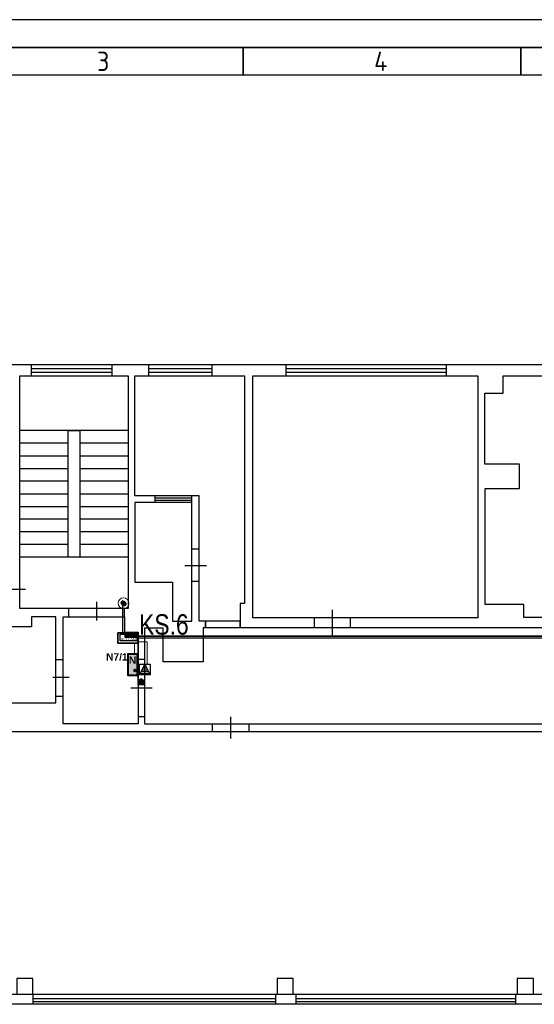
# Model space of a CAD drawing. Header units: millimetres. Extents: x -1662057 to -197461, y -941126 to 63888.
# Tile 64 of 209: x -1613985 to -1601414, y -512432 to -488369. Entities that reach past the tile are written whole.
import ezdxf
from ezdxf.enums import TextEntityAlignment as Align

# ---------------------------------------------------------------- set-up
doc = ezdxf.new("R2010")
doc.units = ezdxf.units.MM
doc.set_wipeout_variables(frame=1)
doc.linetypes.add('KL', pattern=[4, 2, -2])
doc.layers.get('0').update_dxf_attribs({"linetype": 'CONTINUOUS'})
for name, color, linetype in [('Apsardze', 5, 'CONTINUOUS'), ('ESS AS', 5, 'CONTINUOUS'), ('Rasējuma lapa', 7, 'CONTINUOUS'), ('UAS', 240, 'CONTINUOUS'), ('VS AS', 7, 'CONTINUOUS'), ('VS-AS_Iekartas', 5, 'CONTINUOUS')]:
    doc.layers.add(name, color=color, linetype=linetype)
for name, color, linetype, lineweight in [('AS', 1, 'CONTINUOUS', 18), ('AS_kabelis', 16, 'CONTINUOUS', 15), ('ESS PK', 250, 'CONTINUOUS', 9), ('VS_AS', 5, 'CONTINUOUS', 25)]:
    doc.layers.add(name, color=color, linetype=linetype, lineweight=lineweight)
doc.styles.add('DEL_Arial Narrow', font='ARIALN.TTF')
doc.styles.add('ISO', font='iso')
doc.styles.add('LV', font='arial.ttf')
doc.styles.add('WMF-Arial0', font='arialbd.ttf')

# ---------------------------------------------------------------- blocks, each defined once
blk = doc.blocks.new('A2_L')
at = {"layer": 'Rasējuma lapa'}
blk.add_line((0, 420), (-594, 420), dxfattribs=at)
at = {"layer": 'Rasējuma lapa', "lineweight": 35}
for p, q in [((-5, 415), (-579, 415)), ((-442, 410), (-442, 415)), ((-392, 410), (-392, 415))]:
    blk.add_line(p, q, dxfattribs=at)
at = {"layer": 'Rasējuma lapa', "lineweight": 30}
blk.add_line((-10, 410), (-574, 410), dxfattribs=at)
at = {"layer": 'Rasējuma lapa', "style": 'ISO'}
for s, p in [('3', (-468.3, 410.75)), ('4', (-418.4, 410.75))]:
    blk.add_text(s, height=3.5, dxfattribs=at).set_placement(p)
blk = doc.blocks.new('*U1302')
at = {"layer": 'Rasējuma lapa'}
blk.add_blockref('A2_L', (0, 0), dxfattribs=at)
blk = doc.blocks.new('smk')
at = {"layer": 'Apsardze'}
for p, q in [((-200, 0), (-200, 200)), ((-200, 0), (-100, 200)), ((-200, 200), (0, 200)), ((-100, 200), (0, 0)), ((0, 200), (0, 0)), ((0, 0), (-200, 0))]:
    blk.add_line(p, q, dxfattribs=at)
at = {"layer": 'Apsardze', "linetype": 'ByBlock'}
for p, q in [((-188, 25), (-13, 25)), ((-170, 60), (-30, 60)), ((-152, 96), (-48, 96)), ((-135, 131), (-65, 131)), ((-117, 166), (-83, 166))]:
    blk.add_line(p, q, dxfattribs=at)
blk = doc.blocks.new('DEL_VS-AS_kontroles_panelis')
blk.add_wipeout([(-326, 261), (326, 261), (326, -1), (-326, -1)]).dxf.layer = 'AS_kabelis'
at = {"layer": 'VS-AS_Iekartas', "color": 0}
for p, q in [((-325, 260), (325, 260)), ((-325, 0), (-325, 260)), ((325, 0), (-325, 0)), ((-130, 252), (-122, 260)), ((-130, 229), (-99, 260)), ((-130, 207), (-77, 260)), ((-130, 184), (-54, 260)), ((-130, 162), (-32, 260)), ((-130, 139), (-9, 260)), ((-18, 130), (-130, 242)), ((-40, 130), (-130, 220)), ((-63, 130), (-130, 197)), ((-85, 130), (-130, 175)), ((-108, 130), (-130, 152)), ((5, 130), (-125, 260)), ((-117, 130), (13, 260)), ((27, 130), (-103, 260)), ((-95, 130), (35, 260)), ((50, 130), (-80, 260)), ((-72, 130), (58, 260)), ((72, 130), (-58, 260)), ((-50, 130), (80, 260)), ((95, 130), (-35, 260)), ((-27, 130), (103, 260)), ((117, 130), (-13, 260)), ((-5, 130), (125, 260)), ((139, 130), (9, 260)), ((18, 130), (148, 260)), ((162, 130), (32, 260)), ((40, 130), (170, 260)), ((184, 130), (54, 260)), ((63, 130), (193, 260)), ((207, 130), (77, 260)), ((85, 130), (215, 260)), ((229, 130), (99, 260)), ((108, 130), (238, 260)), ((252, 130), (122, 260)), ((130, 130), (260, 260)), ((274, 130), (144, 260)), ((152, 130), (282, 260)), ((297, 130), (167, 260)), ((175, 130), (305, 260)), ((319, 130), (189, 260)), ((197, 130), (325, 258)), ((325, 146), (211, 260)), ((220, 130), (325, 235)), ((325, 169), (234, 260)), ((242, 130), (325, 213)), ((325, 191), (256, 260)), ((265, 130), (325, 190)), ((325, 214), (279, 260)), ((287, 130), (325, 168)), ((325, 236), (301, 260)), ((310, 130), (325, 145)), ((325, 259), (324, 260)), ((325, 260), (325, 0))]:
    blk.add_line(p, q, dxfattribs=at)
blk.add_lwpolyline([(-130, 260), (325, 260), (325, 130), (-130, 130)], close=True, dxfattribs=at)
at = {"layer": 'VS-AS_Iekartas', "color": 0, "style": 'DEL_Arial Narrow', "width": 1.4}
blk.add_attdef('TIPS', text='', height=90, dxfattribs=at).set_placement((0, -10), align=Align.BOTTOM_CENTER)

msp = doc.modelspace()

# ---------------------------------------------------------------- hatches: boundary and pattern name
at = {"layer": 'ESS PK', "true_color": 0xffffff}
h = msp.add_hatch(color=7, dxfattribs=at)
h.dxf.hatch_style = 1
h.paths.add_polyline_path([(-1611333.47156, -504394.11147), (-1611114.73447, -504394.11147), (-1611114.73447, -503870.5561), (-1611333.47156, -503870.5561)])
h = msp.add_hatch(color=7, dxfattribs=at)
h.dxf.hatch_style = 1
h.paths.add_polyline_path([(-1610935.17723, -504526.61183), (-1611012.06523, -504476.26971), (-1611089.31514, -504526.61183)])
h.paths.add_polyline_path([(-1611089.31514, -504526.61183), (-1611089.34769, -504526.63304), (-1611089.34769, -504624.71611), (-1610935.13721, -504624.71611), (-1610935.13721, -504526.63803), (-1610935.17723, -504526.61183)])
at = {"layer": 'UAS'}
h = msp.add_hatch(color=5, dxfattribs=at)
h.paths.add_polyline_path([(-1611448.02772, -502632.26795), (-1611477.19326, -502573.11115, 0.2855923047), (-1611513.98343, -502632.26795, 0.5262828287), (-1611424.36095, -502693.83125)])
h.paths.add_polyline_path([(-1611448.63903, -502631.02802), (-1611448.52713, -502630.96885), (-1611424.36095, -502693.83125, 0.3103731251), (-1611382.07201, -502632.26795, 0.5557031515), (-1611477.19326, -502573.11115)])

# ---------------------------------------------------------------- linework, layer by layer
at = {"color": 18, "true_color": 0x000000}
for p, q in [((-1613707.59843, -496893.64682), (-1611745.58656, -496893.64682)), ((-1610842.96903, -496893.64682), (-1609294.07239, -496893.64682)), ((-1607482.27441, -496893.64682), (-1603570.73946, -496893.64682)), ((-1613707.59843, -496982.11391), (-1611743.49508, -496982.11391)), ((-1610842.96903, -496982.11391), (-1609294.74551, -496982.11391)), ((-1607482.27441, -496982.11391), (-1603570.73946, -496982.11391)), ((-1613983.88614, -498712.06637), (-1612797.85515, -498712.06637)), ((-1612519.3957, -498712.06637), (-1611333.3647, -498712.06637)), ((-1613983.88614, -499031.77908), (-1612797.85515, -499031.77908)), ((-1612519.3957, -499031.77908), (-1611333.3647, -499031.77908)), ((-1613983.88614, -499341.17847), (-1612797.85515, -499341.17847)), ((-1612519.3957, -499341.17847), (-1611333.3647, -499341.17847)), ((-1613983.88614, -499640.26455), (-1612797.85515, -499640.26455)), ((-1612519.3957, -499640.26455), (-1611333.3647, -499640.26455)), ((-1613983.88614, -499959.97725), (-1612797.85515, -499959.97725)), ((-1612519.3957, -499959.97725), (-1611333.3647, -499959.97725)), ((-1610675.48241, -500169.86164), (-1610675.48241, -500009.569)), ((-1609781.50726, -500169.86164), (-1609781.50726, -500009.569)), ((-1609781.4111, -500066.32713), (-1610675.26605, -500066.32713)), ((-1609781.4111, -500123.54856), (-1610675.26605, -500123.54856)), ((-1613983.88614, -500269.37664), (-1612797.85515, -500269.37664)), ((-1612519.3957, -500269.37664), (-1611333.3647, -500269.37664)), ((-1613983.88614, -500568.46272), (-1612797.85515, -500568.46272)), ((-1612519.3957, -500568.46272), (-1611333.3647, -500568.46272)), ((-1613983.88614, -500877.86211), (-1612797.85515, -500877.86211)), ((-1612519.3957, -500877.86211), (-1611333.3647, -500877.86211)), ((-1613983.88614, -501187.2615), (-1612797.85515, -501187.2615)), ((-1612519.3957, -501187.2615), (-1611333.3647, -501187.2615)), ((-1609781.98806, -501305.00857), (-1609607.1452, -501305.00857)), ((-1609781.98806, -502091.28855), (-1609607.1452, -502091.28855)), ((-1614296.62629, -502284.90113), (-1613843.68882, -502284.90113)), ((-1612098.51767, -503056.21898), (-1612098.51767, -502597.43677)), ((-1612781.44574, -502962.20822), (-1612781.44574, -502761.15143)), ((-1611426.99658, -502962.20822), (-1611426.99658, -502761.15143)), ((-1606354.37812, -502794.45557), (-1606354.37812, -503422.58035)), ((-1613100.42037, -502964.1772), (-1613699.20847, -502964.1772)), ((-1613699.20847, -502964.1772), (-1613699.20847, -503210.87845)), ((-1613100.42037, -505064.58623), (-1613100.42037, -502964.1772)), ((-1606791.76172, -502986.6467), (-1606791.76172, -503236.09084)), ((-1605908.50841, -502986.6467), (-1605908.50841, -503236.09084)), ((-1613699.20847, -503210.87845), (-1619973.99477, -503210.87845)), ((-1613098.53323, -504004.07091), (-1612924.47167, -504004.07091)), ((-1611089.60732, -503994.77881), (-1610935.23452, -503994.77881)), ((-1613178.86286, -504441.28913), (-1612779.94325, -504441.28913)), ((-1611268.62112, -504695.57148), (-1610746.20807, -504695.57148)), ((-1615267.4573, -505064.58623), (-1613100.42037, -505064.58623)), ((-1613098.53323, -504897.72332), (-1612924.47167, -504897.72332)), ((-1611089.60732, -505399.55453), (-1610935.23452, -505399.55453)), ((-1608830.88186, -505938.98057), (-1608830.88186, -505408.2991)), ((-1596380.01747, -505774.39724), (-1619533.83455, -505774.39724)), ((-1609272.22004, -505771.37007), (-1609272.22004, -505574.54079)), ((-1608381.82685, -505771.37007), (-1608381.82685, -505574.54079)), ((-1618095.48581, -512187.5665), (-1558005.38812, -512187.5665)), ((-1613666.62226, -512188.77737), (-1613666.62226, -512431.45118)), ((-1613666.50206, -512290.31131), (-1607735.42754, -512290.31131)), ((-1607734.97078, -512188.77737), (-1607734.97078, -512431.45118)), ((-1607241.53794, -512188.77737), (-1607241.53794, -512431.45118)), ((-1607241.41774, -512290.31131), (-1601874.23727, -512290.31131)), ((-1601874.23727, -512188.77737), (-1601874.23727, -512431.45118)), ((-1613665.39622, -512363.27929), (-1607735.42754, -512363.27929)), ((-1607240.3119, -512363.27929), (-1601869.2009, -512363.27929))]:
    msp.add_line(p, q, dxfattribs=at)
for points in [[(-1620230.32117, -496795.22428), (-1554473.36049, -496795.22428), (-1554473.36049, -512432.10399), (-1620230.32117, -512432.10399)], [(-1613984.87569, -497069.82816), (-1611333.50505, -497070.08613), (-1611333.50505, -502759.34566), (-1613984.87569, -502759.08769)], [(-1608289.7657, -497069.82816), (-1602790.10084, -497069.82816), (-1602790.10084, -502985.98335), (-1608289.7657, -502985.98335)], [(-1613983.88614, -498402.66698), (-1611333.3647, -498402.66698), (-1611333.3647, -501506.9742), (-1613983.88614, -501506.9742)], [(-1612797.85515, -498412.9803), (-1612519.3957, -498412.9803), (-1612519.3957, -501506.9742), (-1612797.85515, -501506.9742)], [(-1614055.22872, -512183.8444), (-1613660.63631, -512183.8444), (-1613660.63631, -511798.85145), (-1614055.22872, -511798.85145)], [(-1607697.37224, -512183.8444), (-1607302.77982, -512183.8444), (-1607302.77982, -511798.85145), (-1607697.37224, -511798.85145)], [(-1601829.70319, -512183.8444), (-1601435.11077, -512183.8444), (-1601435.11077, -511798.85145), (-1601829.70319, -511798.85145)]]:
    msp.add_lwpolyline(points, close=True, dxfattribs=at)
for points in [[(-1613706.84117, -496796.84579), (-1613706.84117, -497069.50701)], [(-1611738.25436, -496796.84579), (-1611738.25436, -497069.50701)], [(-1610842.21177, -496796.84579), (-1610842.21177, -497069.50701)], [(-1609293.91613, -496796.84579), (-1609293.91613, -497069.50701)], [(-1607481.51715, -496796.84579), (-1607481.51715, -497069.50701)], [(-1603568.88838, -496796.84579), (-1603568.88838, -497069.50701)], [(-1611172.48519, -497069.25958), (-1608493.78109, -497069.25958), (-1608493.78109, -502637.91662), (-1608599.26857, -502637.91662), (-1608599.26857, -503240.19726), (-1608599.26857, -503070.59146), (-1609447.01482, -503070.59146), (-1609447.01482, -503230.22076), (-1609447.01482, -503070.59146), (-1609604.24838, -503070.59146), (-1609604.24838, -500007.33152), (-1611172.48519, -500007.33152), (-1611172.48519, -497070.45465)], [(-1599995.98074, -502977.98636), (-1601672.56579, -502977.98636), (-1601672.56579, -502660.76518), (-1602610.76251, -502660.76518), (-1602610.76251, -499828.18619), (-1601778.32973, -499828.18619), (-1601778.32973, -499231.54925), (-1602619.87366, -499231.54925), (-1602619.87366, -497497.98067), (-1602173.64335, -497497.98067), (-1602173.64335, -497069.79131)], [(-1602173.64335, -497070.11245), (-1596924.4151, -497070.11245)], [(-1611173.24245, -500170.73031), (-1611173.24245, -502114.34769), (-1610250.62365, -502114.34769), (-1610250.62365, -503072.17612), (-1609781.30292, -503072.17612), (-1609781.30292, -500169.77741), (-1611174.49253, -500169.77741)], [(-1609952.99653, -501709.38594), (-1609422.74645, -501709.38594)], [(-1612925.42125, -502962.58201), (-1611422.8016, -502962.58201), (-1611422.8016, -503338.33551), (-1611090.95356, -503338.33551), (-1611090.95356, -505576.68351), (-1612925.42125, -505576.68351), (-1612925.42125, -502962.35036)], [(-1610935.0422, -505573.73004), (-1596562.27667, -505573.73004), (-1596562.27667, -503235.59596), (-1609505.08342, -503235.59596), (-1609505.08342, -504066.2411), (-1610477.62126, -504066.2411), (-1610477.62126, -503238.40202), (-1610935.0422, -503238.40202), (-1610935.0422, -505572.92981)]]:
    msp.add_lwpolyline(points, dxfattribs=at)
at = {"layer": 'ESS PK', "color": 6, "lineweight": 30, "ltscale": 2}
for p, q in [((-1611012.06328, -504476.26843), (-1611089.32459, -504526.61798)), ((-1611012.06921, -504476.26711), (-1610935.14906, -504526.63027))]:
    msp.add_line(p, q, dxfattribs=at)
at = {"layer": 'ESS PK', "color": 5, "lineweight": 40, "ltscale": 2}
msp.add_lwpolyline([(-1611114.73447, -503870.5561), (-1611114.73447, -504394.11147), (-1611333.47156, -504394.11147), (-1611333.47156, -503870.5561)], close=True, dxfattribs=at)
at = {"layer": 'ESS PK', "color": 6, "lineweight": 30, "ltscale": 2}
msp.add_lwpolyline([(-1611089.34769, -504526.61183), (-1610935.13721, -504526.61183), (-1610935.13721, -504624.71611), (-1611089.34769, -504624.71611)], close=True, dxfattribs=at)
at = {"layer": 'ESS PK', "color": 5, "lineweight": 40, "ltscale": 2}
msp.add_circle((-1611164.02773, -504273.8298), 22.45576, dxfattribs=at)
at = {"layer": 'UAS', "color": 5, "linetype": 'ByBlock', "lineweight": 18, "ltscale": 50}
msp.add_circle((-1611447.97571, -502632.24044), 132.47566, dxfattribs=at)
at = {"layer": 'UAS', "color": 5, "linetype": 'KL', "lineweight": 18, "ltscale": 50}
msp.add_circle((-1611448.02772, -502632.26795), 65.95571, dxfattribs=at)
at = {"layer": 'VS_AS', "color": 6, "lineweight": 35}
msp.add_lwpolyline([(-1611585.97642, -503357.50157), (-1611099.98735, -503357.50157), (-1611099.98735, -503606.6672), (-1611585.97642, -503606.6672)], close=True, dxfattribs=at)

# ---------------------------------------------------------------- block references
at = {"layer": 'Rasējuma lapa', "xscale": 135.6730224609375, "yscale": 135.6730224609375, "zscale": 135.6730224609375}
msp.add_blockref('*U1302', (-1548560.09211, -545352.12424), dxfattribs=at)
at = {"layer": 'VS AS', "xscale": 1.318359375, "yscale": 1.318359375, "zscale": 1.318359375}
msp.add_blockref('smk', (-1610797.85056, -504380.58799), dxfattribs=at)

# ---------------------------------------------------------------- texts
at = {"layer": 'ESS PK', "color": 5, "style": 'WMF-Arial0'}
for s, p in [('N7/1', (-1611873.82929, -504031.31686)), ('N', (-1611318.79138, -504110.51335))]:
    msp.add_text(s, height=178.4729, dxfattribs=at).set_placement(p)

# ---------------------------------------------------------------- next in the draw order: block references
at = {"layer": 'ESS AS', "color": 6, "transparency": 33554687}
ref = msp.add_blockref('DEL_VS-AS_kontroles_panelis', (-1611325.14125, -503551.01044), dxfattribs=dict(at, xscale=0.6328124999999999, yscale=0.6328124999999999, zscale=0.6328124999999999, rotation=359.9240141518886))
ref.add_attrib('TIPS', 'K-7 LAN', dxfattribs={"layer": 'VS-AS_Iekartas', "height": 56.953125, "rotation": 359.92401415, "style": 'DEL_Arial Narrow', "width": 1.4}).set_placement((-1611325.14964, -503557.33856), align=Align.BOTTOM_CENTER)

# ---------------------------------------------------------------- next in the draw order: linework, layer by layer
at = {"layer": 'VS_AS', "color": 1, "lineweight": 20}
for points in [[(-1611099.38563, -503423.79679), (-1561752.82591, -503423.79679), (-1561752.82591, -500648.33617), (-1561141.93896, -500648.33617)], [(-1611100, -503600), (-1611100, -504580), (-1611088.8913, -504580)]]:
    msp.add_lwpolyline(points, dxfattribs=at)
at = {"layer": 'VS_AS', "color": 6, "lineweight": 20}
for points in [[(-1611096.48069, -503453.77847), (-1561715.0027, -503453.77847), (-1561715.0027, -500694.59911), (-1561147.5544, -500694.59911)], [(-1611180, -503870), (-1611180, -503620)], [(-1610870, -504110), (-1610870, -503576.06607), (-1611100, -503576.06607)]]:
    msp.add_lwpolyline(points, dxfattribs=at)
at = {"layer": 'VS_AS', "color": 5, "lineweight": 20}
msp.add_lwpolyline([(-1561449.30924, -501001.95398), (-1561677.33858, -501001.95398), (-1561677.33858, -503485.12648), (-1611090.25833, -503485.12648)], dxfattribs=at)
at = {"layer": 'VS_AS', "color": 6, "lineweight": 30}
msp.add_lwpolyline([(-1611475.54411, -502685.63208), (-1611475.54411, -503350)], dxfattribs=at)

# ---------------------------------------------------------------- next in the draw order: texts
at = {"layer": 'AS', "color": 6, "style": 'LV', "width": 0.8}
msp.add_text('KS.6', height=500, dxfattribs=at).set_placement((-1611068.85847, -503398.94094))

doc.saveas('drawing.dxf')
